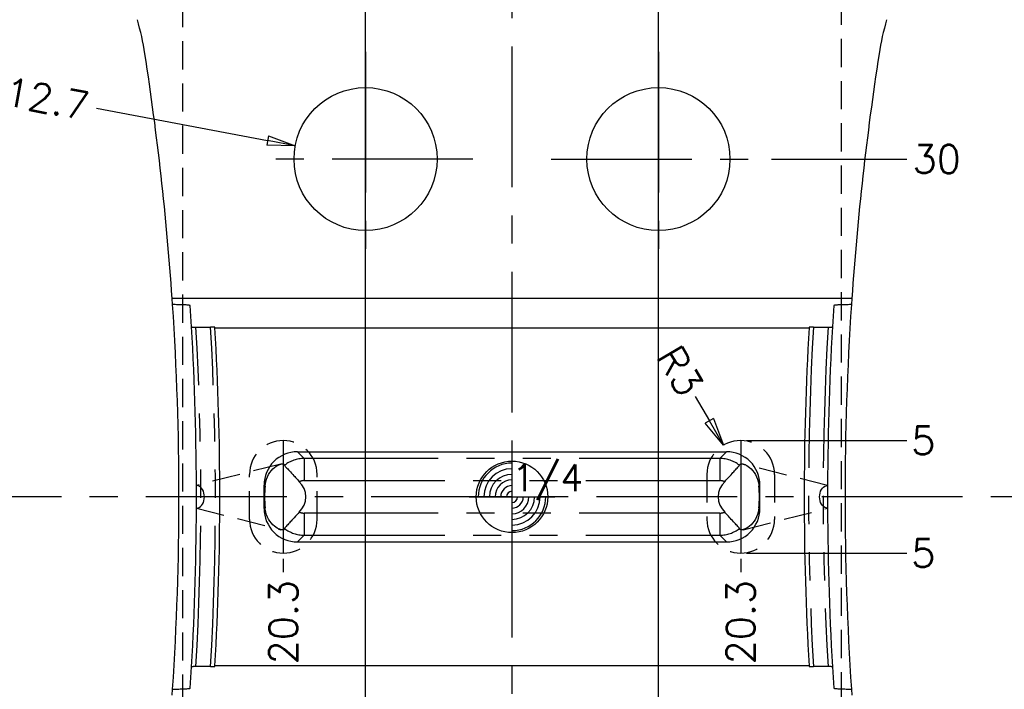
# Model space of a CAD drawing. Extents: x 2651 to 11825, y -3833 to 1075.
# Tile 32 of 256: x 3372 to 3459, y -3190 to -3131. Entities that reach past the tile are written whole.
import ezdxf

# ---------------------------------------------------------------- set-up
doc = ezdxf.new("R2010")
doc.units = 0
doc.header["$LTSCALE"] = 10
for name, pattern in [('CENTER', [2, 1.25, -0.25, 0.25, -0.25]), ('HIDDEN', [0.375, 0.25, -0.125]), ('PHANTOM', [2.5, 1.25, -0.25, 0.25, -0.25, 0.25, -0.25])]:
    doc.linetypes.add(name, pattern=pattern)
doc.layers.get('0').update_dxf_attribs({"linetype": 'CONTINUOUS'})
doc.layers.get('Defpoints').update_dxf_attribs({"linetype": 'CONTINUOUS'})
for name, color, linetype in [('CEN', 1, 'CENTER'), ('COOL', 150, 'HIDDEN'), ('DIM', 3, 'CONTINUOUS'), ('LAYER_101', 7, 'CONTINUOUS'), ('PIN', 3, 'CONTINUOUS')]:
    doc.layers.add(name, color=color, linetype=linetype)
doc.styles.get("Standard").update_dxf_attribs({"font": 'romans.shx'})
doc.dimstyles.new('1-1', dxfattribs={"dimtxt": 2.5, "dimasz": 2.5, "dimexe": 1, "dimexo": 0.5, "dimtad": 0, "dimrnd": 1.38778e-17, "dimzin": 9, "dimdsep": 46, "dimtxsty": 'Standard', "dimblk": 'CLOSED', "dimcen": 0, "dimclrd": 3, "dimclre": 3, "dimclrt": 3, "dimazin": 2, "dimtfac": 0.75, "dimtofl": 0, "dimtmove": 0, "dimatfit": 3, "dimfxl": 0, "dimtolj": 1, "dimarcsym": 0})

# ---------------------------------------------------------------- blocks, each defined once
blk = doc.blocks.new('*U589', base_point=(2602.716, -3670.401))
blk.add_circle((2602.716, -3670.401), 0.5)
for radius, start, end in [(0.472, 90, 180), (0.394, 90, 180), (0.315, 90, 180), (0.236, 90, 180), (0.157, 90, 180), (0.0787, 90, 180), (0.0787, 270, 0), (0.157, 270, 0), (0.236, 270, 0), (0.315, 270, 0), (0.394, 270, 0), (0.472, 270, 0)]:
    blk.add_arc((2602.716, -3670.401), radius, start, end)
at = {"layer": 'PIN'}
for p, q in [((2602.716, -3669.801), (2602.716, -3671.001)), ((2602.116, -3670.401), (2603.316, -3670.401))]:
    blk.add_line(p, q, dxfattribs=at)
blk = doc.blocks.new('*D590')
at = {"layer": 'Defpoints', "color": 0}
for p in [(3415.684, -3067.358), (3415.684, -3073.358), (3415.684, -3173.358)]:
    blk.add_point(p, dxfattribs=at)
at = {"layer": 'DIM', "color": 3, "lineweight": -2}
blk.add_line((3415.684, -3072.858), (3415.684, -3067.358), dxfattribs=at)
at = {"layer": 'DIM', "color": 3, "insert": (3415.684, -3065.9), "char_height": 2.5, "attachment_point": 5, "rotation": 90}
blk.add_mtext('\\A1;0', dxfattribs=at)
blk = doc.blocks.new('_Closed')
at = {"color": 0, "linetype": 'ByBlock', "lineweight": -2}
for p, q in [((-1, 0.167), (0, 0)), ((-1, 0.167), (-1, -0.167)), ((0, 0), (-1, -0.167)), ((0, 0), (-1, 0))]:
    blk.add_line(p, q, dxfattribs=at)
blk = doc.blocks.new('*D591')
at = {"layer": 'Defpoints', "color": 0}
for p in [(3515.684, -3067.358), (3515.684, -3092.358), (3415.684, -3173.358)]:
    blk.add_point(p, dxfattribs=at)
at = {"layer": 'DIM', "color": 3, "lineweight": -2}
blk.add_line((3515.684, -3091.858), (3515.684, -3067.358), dxfattribs=at)
at = {"layer": 'DIM', "color": 3, "insert": (3515.684, -3063.697), "char_height": 2.5, "attachment_point": 5, "rotation": 90}
blk.add_mtext('\\A1;100', dxfattribs=at)
blk = doc.blocks.new('*D592')
at = {"layer": 'Defpoints', "color": 0}
for p in [(3523.684, -3067.358), (3523.684, -3112.64), (3415.684, -3173.358)]:
    blk.add_point(p, dxfattribs=at)
at = {"layer": 'DIM', "color": 3, "lineweight": -2}
blk.add_line((3523.684, -3112.14), (3523.684, -3067.358), dxfattribs=at)
at = {"layer": 'DIM', "color": 3, "insert": (3523.684, -3063.697), "char_height": 2.5, "attachment_point": 5, "rotation": 90}
blk.add_mtext('\\A1;108', dxfattribs=at)
blk = doc.blocks.new('*D593')
at = {"layer": 'Defpoints', "color": 0}
for p in [(3535.684, -3067.358), (3535.684, -3073.358), (3415.684, -3173.358)]:
    blk.add_point(p, dxfattribs=at)
at = {"layer": 'DIM', "color": 3, "lineweight": -2}
blk.add_line((3535.684, -3072.858), (3535.684, -3067.358), dxfattribs=at)
at = {"layer": 'DIM', "color": 3, "insert": (3535.684, -3063.697), "char_height": 2.5, "attachment_point": 5, "rotation": 90}
blk.add_mtext('\\A1;120', dxfattribs=at)
blk = doc.blocks.new('*D594')
at = {"layer": 'Defpoints', "color": 0}
for p in [(3315.684, -3067.358), (3315.684, -3092.358), (3415.684, -3173.358)]:
    blk.add_point(p, dxfattribs=at)
at = {"layer": 'DIM', "color": 3, "lineweight": -2}
blk.add_line((3315.684, -3091.858), (3315.684, -3067.358), dxfattribs=at)
at = {"layer": 'DIM', "color": 3, "insert": (3315.684, -3063.697), "char_height": 2.5, "attachment_point": 5, "rotation": 90}
blk.add_mtext('\\A1;100', dxfattribs=at)
blk = doc.blocks.new('*D595')
at = {"layer": 'Defpoints', "color": 0}
for p in [(3307.684, -3067.358), (3307.684, -3112.64), (3415.684, -3173.358)]:
    blk.add_point(p, dxfattribs=at)
at = {"layer": 'DIM', "color": 3, "lineweight": -2}
blk.add_line((3307.684, -3112.14), (3307.684, -3067.358), dxfattribs=at)
at = {"layer": 'DIM', "color": 3, "insert": (3307.684, -3063.697), "char_height": 2.5, "attachment_point": 5, "rotation": 90}
blk.add_mtext('\\A1;108', dxfattribs=at)
blk = doc.blocks.new('*D596')
at = {"layer": 'Defpoints', "color": 0}
for p in [(3295.684, -3067.358), (3295.684, -3073.358), (3415.684, -3173.358)]:
    blk.add_point(p, dxfattribs=at)
at = {"layer": 'DIM', "color": 3, "lineweight": -2}
blk.add_line((3295.684, -3072.858), (3295.684, -3067.358), dxfattribs=at)
at = {"layer": 'DIM', "color": 3, "insert": (3295.684, -3063.697), "char_height": 2.5, "attachment_point": 5, "rotation": 90}
blk.add_mtext('\\A1;120', dxfattribs=at)
blk = doc.blocks.new('*D597')
at = {"layer": 'Defpoints', "color": 0}
for p in [(3289.684, -3073.358), (3295.684, -3073.358), (3415.684, -3173.358)]:
    blk.add_point(p, dxfattribs=at)
at = {"layer": 'DIM', "color": 3, "lineweight": -2}
blk.add_line((3295.184, -3073.358), (3289.684, -3073.358), dxfattribs=at)
at = {"layer": 'DIM', "color": 3, "insert": (3286.023, -3073.358), "char_height": 2.5, "attachment_point": 5}
blk.add_mtext('\\A1;100', dxfattribs=at)
blk = doc.blocks.new('*D598')
at = {"layer": 'Defpoints', "color": 0}
for p in [(3289.684, -3098.358), (3295.684, -3098.358), (3415.684, -3173.358)]:
    blk.add_point(p, dxfattribs=at)
at = {"layer": 'DIM', "color": 3, "lineweight": -2}
blk.add_line((3295.184, -3098.358), (3289.684, -3098.358), dxfattribs=at)
at = {"layer": 'DIM', "color": 3, "insert": (3287.035, -3098.358), "char_height": 2.5, "attachment_point": 5}
blk.add_mtext('\\A1;75', dxfattribs=at)
blk = doc.blocks.new('*D599')
at = {"layer": 'Defpoints', "color": 0}
for p in [(3289.684, -3118.358), (3301.966, -3118.358), (3415.684, -3173.358)]:
    blk.add_point(p, dxfattribs=at)
at = {"layer": 'DIM', "color": 3, "lineweight": -2}
blk.add_line((3301.466, -3118.358), (3289.684, -3118.358), dxfattribs=at)
at = {"layer": 'DIM', "color": 3, "insert": (3287.035, -3118.358), "char_height": 2.5, "attachment_point": 5}
blk.add_mtext('\\A1;55', dxfattribs=at)
blk = doc.blocks.new('*D600')
at = {"layer": 'Defpoints', "color": 0}
for p in [(3289.684, -3173.358), (3295.684, -3173.358), (3415.684, -3173.358)]:
    blk.add_point(p, dxfattribs=at)
at = {"layer": 'DIM', "color": 3, "lineweight": -2}
blk.add_line((3295.184, -3173.358), (3289.684, -3173.358), dxfattribs=at)
at = {"layer": 'DIM', "color": 3, "insert": (3288.226, -3173.358), "char_height": 2.5, "attachment_point": 5}
blk.add_mtext('\\A1;0', dxfattribs=at)
blk = doc.blocks.new('*D601')
at = {"layer": 'Defpoints', "color": 0}
for p in [(3415.684, -3173.358), (3289.684, -3228.358), (3301.966, -3228.358)]:
    blk.add_point(p, dxfattribs=at)
at = {"layer": 'DIM', "color": 3, "lineweight": -2}
blk.add_line((3301.466, -3228.358), (3289.684, -3228.358), dxfattribs=at)
at = {"layer": 'DIM', "color": 3, "insert": (3287.035, -3228.358), "char_height": 2.5, "attachment_point": 5}
blk.add_mtext('\\A1;55', dxfattribs=at)
blk = doc.blocks.new('*D602')
at = {"layer": 'Defpoints', "color": 0}
for p in [(3415.684, -3173.358), (3289.684, -3248.358), (3295.684, -3248.358)]:
    blk.add_point(p, dxfattribs=at)
at = {"layer": 'DIM', "color": 3, "lineweight": -2}
blk.add_line((3295.184, -3248.358), (3289.684, -3248.358), dxfattribs=at)
at = {"layer": 'DIM', "color": 3, "insert": (3287.035, -3248.358), "char_height": 2.5, "attachment_point": 5}
blk.add_mtext('\\A1;75', dxfattribs=at)
blk = doc.blocks.new('*D603')
at = {"layer": 'Defpoints', "color": 0}
for p in [(3415.684, -3173.358), (3289.684, -3273.358), (3295.684, -3273.358)]:
    blk.add_point(p, dxfattribs=at)
at = {"layer": 'DIM', "color": 3, "lineweight": -2}
blk.add_line((3295.184, -3273.358), (3289.684, -3273.358), dxfattribs=at)
at = {"layer": 'DIM', "color": 3, "insert": (3286.023, -3273.358), "char_height": 2.5, "attachment_point": 5}
blk.add_mtext('\\A1;100', dxfattribs=at)
blk = doc.blocks.new('*D604')
at = {"layer": 'Defpoints', "color": 0}
for p in [(3415.684, -3173.358), (3315.684, -3254.358), (3315.684, -3277.559)]:
    blk.add_point(p, dxfattribs=at)
at = {"layer": 'DIM', "color": 3, "lineweight": -2}
blk.add_line((3315.684, -3254.858), (3315.684, -3277.559), dxfattribs=at)
at = {"layer": 'DIM', "color": 3, "insert": (3315.684, -3281.219), "char_height": 2.5, "attachment_point": 5, "rotation": 90}
blk.add_mtext('\\A1;100', dxfattribs=at)
blk = doc.blocks.new('*D605')
at = {"layer": 'Defpoints', "color": 0}
for p in [(3415.684, -3173.358), (3307.684, -3234.076), (3307.684, -3277.559)]:
    blk.add_point(p, dxfattribs=at)
at = {"layer": 'DIM', "color": 3, "lineweight": -2}
blk.add_line((3307.684, -3234.576), (3307.684, -3277.559), dxfattribs=at)
at = {"layer": 'DIM', "color": 3, "insert": (3307.684, -3281.219), "char_height": 2.5, "attachment_point": 5, "rotation": 90}
blk.add_mtext('\\A1;108', dxfattribs=at)
blk = doc.blocks.new('*D606')
at = {"layer": 'Defpoints', "color": 0}
for p in [(3415.684, -3173.358), (3515.684, -3254.358), (3515.684, -3277.559)]:
    blk.add_point(p, dxfattribs=at)
at = {"layer": 'DIM', "color": 3, "lineweight": -2}
blk.add_line((3515.684, -3254.858), (3515.684, -3277.559), dxfattribs=at)
at = {"layer": 'DIM', "color": 3, "insert": (3515.684, -3281.219), "char_height": 2.5, "attachment_point": 5, "rotation": 90}
blk.add_mtext('\\A1;100', dxfattribs=at)
blk = doc.blocks.new('*D607')
at = {"layer": 'Defpoints', "color": 0}
for p in [(3415.684, -3173.358), (3523.684, -3234.076), (3523.684, -3277.559)]:
    blk.add_point(p, dxfattribs=at)
at = {"layer": 'DIM', "color": 3, "lineweight": -2}
blk.add_line((3523.684, -3234.576), (3523.684, -3277.559), dxfattribs=at)
at = {"layer": 'DIM', "color": 3, "insert": (3523.684, -3281.219), "char_height": 2.5, "attachment_point": 5, "rotation": 90}
blk.add_mtext('\\A1;108', dxfattribs=at)
blk = doc.blocks.new('*D608')
at = {"layer": 'Defpoints', "color": 0}
for p in [(3529.402, -3118.358), (3541.684, -3118.358), (3415.684, -3173.358)]:
    blk.add_point(p, dxfattribs=at)
at = {"layer": 'DIM', "color": 3, "lineweight": -2}
blk.add_line((3529.902, -3118.358), (3541.684, -3118.358), dxfattribs=at)
at = {"layer": 'DIM', "color": 3, "insert": (3544.333, -3118.358), "char_height": 2.5, "attachment_point": 5}
blk.add_mtext('\\A1;55', dxfattribs=at)
blk = doc.blocks.new('*D609')
at = {"layer": 'Defpoints', "color": 0}
for p in [(3415.684, -3173.358), (3529.402, -3228.358), (3541.684, -3228.358)]:
    blk.add_point(p, dxfattribs=at)
at = {"layer": 'DIM', "color": 3, "lineweight": -2}
blk.add_line((3529.902, -3228.358), (3541.684, -3228.358), dxfattribs=at)
at = {"layer": 'DIM', "color": 3, "insert": (3544.333, -3228.358), "char_height": 2.5, "attachment_point": 5}
blk.add_mtext('\\A1;55', dxfattribs=at)
blk = doc.blocks.new('*D610')
at = {"layer": 'Defpoints', "color": 0}
for p in [(3438.224, -3143.358), (3450.737, -3143.358), (3415.684, -3173.358)]:
    blk.add_point(p, dxfattribs=at)
at = {"layer": 'DIM', "color": 3, "lineweight": -2}
blk.add_line((3438.724, -3143.358), (3450.737, -3143.358), dxfattribs=at)
at = {"layer": 'DIM', "color": 3, "insert": (3453.385, -3143.358), "char_height": 2.5, "attachment_point": 5}
blk.add_mtext('\\A1;30', dxfattribs=at)
blk = doc.blocks.new('*D611')
at = {"layer": 'Defpoints', "color": 0}
for p in [(3415.684, -3173.358), (3438.212, -3203.358), (3451.182, -3203.358)]:
    blk.add_point(p, dxfattribs=at)
at = {"layer": 'DIM', "color": 3, "lineweight": -2}
blk.add_line((3438.712, -3203.358), (3451.182, -3203.358), dxfattribs=at)
at = {"layer": 'DIM', "color": 3, "insert": (3453.831, -3203.358), "char_height": 2.5, "attachment_point": 5}
blk.add_mtext('\\A1;30', dxfattribs=at)
blk = doc.blocks.new('*D786')
at = {"layer": 'Defpoints', "color": 0}
for p in [(3402.684, -3067.358), (3415.684, -3173.358), (3402.684, -3193.83)]:
    blk.add_point(p, dxfattribs=at)
at = {"layer": 'DIM', "color": 3, "lineweight": -2}
blk.add_line((3402.684, -3193.33), (3402.684, -3067.358), dxfattribs=at)
at = {"layer": 'DIM', "color": 3, "insert": (3402.684, -3064.888), "char_height": 2.5, "attachment_point": 5, "rotation": 90}
blk.add_mtext('\\A1;13', dxfattribs=at)
blk = doc.blocks.new('*D787')
at = {"layer": 'Defpoints', "color": 0}
for p in [(3428.684, -3067.358), (3415.684, -3173.358), (3428.684, -3193.83)]:
    blk.add_point(p, dxfattribs=at)
at = {"layer": 'DIM', "color": 3, "lineweight": -2}
blk.add_line((3428.684, -3193.33), (3428.684, -3067.358), dxfattribs=at)
at = {"layer": 'DIM', "color": 3, "insert": (3428.684, -3064.888), "char_height": 2.5, "attachment_point": 5, "rotation": 90}
blk.add_mtext('\\A1;13', dxfattribs=at)
blk = doc.blocks.new('*D788')
at = {"layer": 'Defpoints', "color": 0}
for p in [(3396.445, -3142.178), (3408.923, -3144.538)]:
    blk.add_point(p, dxfattribs=at)
at = {"layer": 'DIM', "color": 3, "lineweight": -2}
blk.add_line((3378.805, -3138.841), (3393.988, -3141.713), dxfattribs=at)
at = {"layer": 'DIM', "color": 3, "lineweight": -2, "xscale": 2.5, "yscale": 2.5, "zscale": 2.5, "rotation": 349.28792668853}
blk.add_blockref('_Closed', (3396.445, -3142.178), dxfattribs=at)
at = {"layer": 'DIM', "color": 3, "insert": (3373.337, -3137.806), "char_height": 2.5, "attachment_point": 5, "rotation": 349.28793}
blk.add_mtext('\\A1;∅12.7', dxfattribs=at)
blk = doc.blocks.new('*D3403')
at = {"layer": 'Defpoints', "color": 0}
for p in [(3329.934, -3067.358), (3329.934, -3117.358), (3415.684, -3173.358)]:
    blk.add_point(p, dxfattribs=at)
at = {"layer": 'DIM', "color": 3, "lineweight": -2}
blk.add_line((3329.934, -3116.858), (3329.934, -3067.358), dxfattribs=at)
at = {"layer": 'DIM', "color": 3, "insert": (3329.934, -3061.733), "char_height": 2.5, "attachment_point": 5, "rotation": 90}
blk.add_mtext('\\A1;85.75', dxfattribs=at)
blk = doc.blocks.new('*D3404')
at = {"layer": 'Defpoints', "color": 0}
for p in [(3386.434, -3067.358), (3386.434, -3117.89), (3415.684, -3173.358)]:
    blk.add_point(p, dxfattribs=at)
at = {"layer": 'DIM', "color": 3, "lineweight": -2}
blk.add_line((3386.434, -3117.39), (3386.434, -3067.358), dxfattribs=at)
at = {"layer": 'DIM', "color": 3, "insert": (3386.434, -3061.733), "char_height": 2.5, "attachment_point": 5, "rotation": 90}
blk.add_mtext('\\A1;29.25', dxfattribs=at)
blk = doc.blocks.new('*D3405')
at = {"layer": 'Defpoints', "color": 0}
for p in [(3444.934, -3067.358), (3444.934, -3117.89), (3415.684, -3173.358)]:
    blk.add_point(p, dxfattribs=at)
at = {"layer": 'DIM', "color": 3, "lineweight": -2}
blk.add_line((3444.934, -3117.39), (3444.934, -3067.358), dxfattribs=at)
at = {"layer": 'DIM', "color": 3, "insert": (3444.934, -3061.733), "char_height": 2.5, "attachment_point": 5, "rotation": 90}
blk.add_mtext('\\A1;29.25', dxfattribs=at)
blk = doc.blocks.new('*D3406')
at = {"layer": 'Defpoints', "color": 0}
for p in [(3501.434, -3067.358), (3501.434, -3117.358), (3415.684, -3173.358)]:
    blk.add_point(p, dxfattribs=at)
at = {"layer": 'DIM', "color": 3, "lineweight": -2}
blk.add_line((3501.434, -3116.858), (3501.434, -3067.358), dxfattribs=at)
at = {"layer": 'DIM', "color": 3, "insert": (3501.434, -3061.733), "char_height": 2.5, "attachment_point": 5, "rotation": 90}
blk.add_mtext('\\A1;85.75', dxfattribs=at)
blk = doc.blocks.new('*D3407')
at = {"layer": 'Defpoints', "color": 0}
for p in [(3496.434, -3112.358), (3541.684, -3112.358), (3415.684, -3173.358)]:
    blk.add_point(p, dxfattribs=at)
at = {"layer": 'DIM', "color": 3, "lineweight": -2}
blk.add_line((3496.934, -3112.358), (3541.684, -3112.358), dxfattribs=at)
at = {"layer": 'DIM', "color": 3, "insert": (3543.916, -3112.358), "char_height": 2.5, "attachment_point": 5}
blk.add_mtext('\\A1;61', dxfattribs=at)
blk = doc.blocks.new('*D3408')
at = {"layer": 'Defpoints', "color": 0}
for p in [(3415.684, -3173.358), (3496.434, -3234.358), (3541.684, -3234.358)]:
    blk.add_point(p, dxfattribs=at)
at = {"layer": 'DIM', "color": 3, "lineweight": -2}
blk.add_line((3496.934, -3234.358), (3541.684, -3234.358), dxfattribs=at)
at = {"layer": 'DIM', "color": 3, "insert": (3543.916, -3234.358), "char_height": 2.5, "attachment_point": 5}
blk.add_mtext('\\A1;61', dxfattribs=at)
blk = doc.blocks.new('*D3409')
at = {"layer": 'Defpoints', "color": 0}
for p in [(3415.684, -3173.358), (3289.684, -3234.358), (3334.934, -3234.358)]:
    blk.add_point(p, dxfattribs=at)
at = {"layer": 'DIM', "color": 3, "lineweight": -2}
blk.add_line((3334.434, -3234.358), (3289.684, -3234.358), dxfattribs=at)
at = {"layer": 'DIM', "color": 3, "insert": (3287.452, -3234.358), "char_height": 2.5, "attachment_point": 5}
blk.add_mtext('\\A1;61', dxfattribs=at)
blk = doc.blocks.new('*D3410')
at = {"layer": 'Defpoints', "color": 0}
for p in [(3289.684, -3112.358), (3334.934, -3112.358), (3415.684, -3173.358)]:
    blk.add_point(p, dxfattribs=at)
at = {"layer": 'DIM', "color": 3, "lineweight": -2}
blk.add_line((3334.434, -3112.358), (3289.684, -3112.358), dxfattribs=at)
at = {"layer": 'DIM', "color": 3, "insert": (3287.452, -3112.358), "char_height": 2.5, "attachment_point": 5}
blk.add_mtext('\\A1;61', dxfattribs=at)
blk = doc.blocks.new('*D3534')
at = {"layer": 'Defpoints', "color": 0}
for p in [(3415.684, -3173.358), (3435.985, -3178.358), (3435.985, -3180.053)]:
    blk.add_point(p, dxfattribs=at)
at = {"layer": 'DIM', "color": 3, "lineweight": -2}
blk.add_line((3435.985, -3178.858), (3435.985, -3180.053), dxfattribs=at)
at = {"layer": 'DIM', "color": 3, "insert": (3435.985, -3184.487), "char_height": 2.5, "attachment_point": 5, "rotation": 90}
blk.add_mtext('\\A1;20.3', dxfattribs=at)
blk = doc.blocks.new('*D3535')
at = {"layer": 'Defpoints', "color": 0}
for p in [(3415.684, -3173.358), (3395.384, -3178.358), (3395.384, -3180.053)]:
    blk.add_point(p, dxfattribs=at)
at = {"layer": 'DIM', "color": 3, "lineweight": -2}
blk.add_line((3395.384, -3178.858), (3395.384, -3180.053), dxfattribs=at)
at = {"layer": 'DIM', "color": 3, "insert": (3395.384, -3184.487), "char_height": 2.5, "attachment_point": 5, "rotation": 90}
blk.add_mtext('\\A1;20.3', dxfattribs=at)
blk = doc.blocks.new('*D3536')
at = {"layer": 'Defpoints', "color": 0}
for p in [(3435.985, -3168.358), (3450.737, -3168.358), (3415.684, -3173.358)]:
    blk.add_point(p, dxfattribs=at)
at = {"layer": 'DIM', "color": 3, "lineweight": -2}
blk.add_line((3436.485, -3168.358), (3450.737, -3168.358), dxfattribs=at)
at = {"layer": 'DIM', "color": 3, "insert": (3452.195, -3168.358), "char_height": 2.5, "attachment_point": 5}
blk.add_mtext('\\A1;5', dxfattribs=at)
blk = doc.blocks.new('*D3537')
at = {"layer": 'Defpoints', "color": 0}
for p in [(3415.684, -3173.358), (3435.985, -3178.358), (3450.737, -3178.358)]:
    blk.add_point(p, dxfattribs=at)
at = {"layer": 'DIM', "color": 3, "lineweight": -2}
blk.add_line((3436.485, -3178.358), (3450.737, -3178.358), dxfattribs=at)
at = {"layer": 'DIM', "color": 3, "insert": (3452.195, -3178.358), "char_height": 2.5, "attachment_point": 5}
blk.add_mtext('\\A1;5', dxfattribs=at)
blk = doc.blocks.new('*D3538')
at = {"layer": 'Defpoints', "color": 0}
for p in [(3434.468, -3168.769), (3435.985, -3171.358)]:
    blk.add_point(p, dxfattribs=at)
at = {"layer": 'DIM', "color": 3, "lineweight": -2}
blk.add_line((3431.941, -3164.455), (3433.205, -3166.612), dxfattribs=at)
at = {"layer": 'DIM', "color": 3, "lineweight": -2, "xscale": 2.5, "yscale": 2.5, "zscale": 2.5, "rotation": 300.3613501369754}
blk.add_blockref('_Closed', (3434.468, -3168.769), dxfattribs=at)
at = {"layer": 'DIM', "color": 3, "insert": (3430.602, -3162.17), "char_height": 2.5, "attachment_point": 5, "rotation": 300.36135}
blk.add_mtext('\\A1;R3', dxfattribs=at)

msp = doc.modelspace()

# ---------------------------------------------------------------- linework, layer by layer
at = {"layer": 'CEN'}
for p, q in [((3415.684, -3073.358), (3415.684, -3273.358)), ((3402.684, -3133.83), (3402.684, -3152.886)), ((3428.684, -3133.83), (3428.684, -3152.886)), ((3412.212, -3143.358), (3393.156, -3143.358)), ((3419.156, -3143.358), (3438.212, -3143.358)), ((3395.384, -3168.358), (3395.384, -3178.358)), ((3435.985, -3168.358), (3435.985, -3178.358)), ((3535.684, -3173.358), (3295.684, -3173.358))]:
    msp.add_line(p, q, dxfattribs=at)
at = {"layer": 'COOL'}
for p, q in [((3392.384, -3175.358), (3392.384, -3171.358)), ((3398.384, -3175.358), (3398.384, -3171.358)), ((3432.985, -3171.358), (3432.985, -3175.358)), ((3438.985, -3171.358), (3438.985, -3175.358))]:
    msp.add_line(p, q, dxfattribs=at)
for centre, start, end in [((3395.384, -3171.358), 0, 180), ((3435.985, -3171.358), 0, 180), ((3395.384, -3175.358), 180, 0), ((3435.985, -3175.358), 180, 0)]:
    msp.add_arc(centre, 3, start, end, dxfattribs=at)
at = {"layer": 'LAYER_101', "color": 6, "linetype": 'HIDDEN'}
for p, q in [((3386.434, -3117.89), (3386.434, -3228.931)), ((3444.934, -3228.931), (3444.934, -3117.89)), ((3395.172, -3170.443), (3387.675, -3172.343)), ((3443.693, -3172.343), (3436.196, -3170.443)), ((3387.675, -3174.373), (3395.172, -3176.273)), ((3436.196, -3176.273), (3443.693, -3174.373))]:
    msp.add_line(p, q, dxfattribs=at)
at = {"layer": 'LAYER_101', "color": 0, "linetype": 'Continuous'}
for p, q in [((3385.556, -3156.287), (3385.519, -3155.738)), ((3445.849, -3155.738), (3385.519, -3155.738)), ((3445.849, -3155.738), (3445.812, -3156.287)), ((3387.237, -3158.263), (3387.12, -3156.369)), ((3444.249, -3156.369), (3444.131, -3158.263)), ((3387.628, -3158.283), (3388.925, -3158.283)), ((3389.319, -3158.358), (3389.316, -3158.304)), ((3389.319, -3158.358), (3442.049, -3158.358)), ((3442.053, -3158.304), (3442.049, -3158.358)), ((3442.443, -3158.283), (3443.741, -3158.283)), ((3396.639, -3169.358), (3434.73, -3169.358)), ((3393.684, -3174.404), (3393.684, -3172.312)), ((3437.684, -3174.404), (3437.684, -3172.312)), ((3396.639, -3177.358), (3434.73, -3177.358)), ((3387.12, -3190.347), (3387.237, -3188.453)), ((3388.925, -3188.433), (3387.628, -3188.433)), ((3389.316, -3188.412), (3389.319, -3188.358)), ((3442.049, -3188.358), (3389.319, -3188.358)), ((3442.049, -3188.358), (3442.053, -3188.412)), ((3443.741, -3188.433), (3442.443, -3188.433)), ((3444.131, -3188.453), (3444.249, -3190.347)), ((3385.519, -3190.978), (3385.556, -3190.429)), ((3445.812, -3190.429), (3445.849, -3190.978))]:
    msp.add_line(p, q, dxfattribs=at)
at = {"layer": 'LAYER_101', "color": 253, "linetype": 'PHANTOM'}
for p, q in [((3397.229, -3169.948), (3396.639, -3169.358)), ((3434.73, -3169.358), (3434.139, -3169.948)), ((3434.139, -3169.948), (3397.229, -3169.948)), ((3397.229, -3169.948), (3397.229, -3171.918)), ((3434.139, -3169.948), (3434.139, -3171.918)), ((3393.684, -3172.312), (3393.765, -3172.393)), ((3397.229, -3171.918), (3434.139, -3171.918)), ((3437.603, -3172.393), (3437.684, -3172.312)), ((3393.765, -3174.322), (3393.684, -3174.404)), ((3397.229, -3174.798), (3397.229, -3176.768)), ((3434.139, -3174.798), (3397.229, -3174.798)), ((3434.139, -3174.798), (3434.139, -3176.768)), ((3437.684, -3174.404), (3437.603, -3174.322)), ((3396.639, -3177.358), (3397.229, -3176.768)), ((3397.229, -3176.768), (3434.139, -3176.768)), ((3434.139, -3176.768), (3434.73, -3177.358))]:
    msp.add_line(p, q, dxfattribs=at)
at = {"layer": 'LAYER_101', "color": 0, "linetype": 'Continuous'}
for points in [[(3387.12, -3156.369, 0), (3387.113, -3156.362, 0), (3387.096, -3156.355, 0), (3387.068, -3156.348, 0), (3387.03, -3156.342, 0), (3386.981, -3156.335, 0), (3386.921, -3156.329, 0), (3386.852, -3156.323, 0), (3386.775, -3156.318, 0), (3386.688, -3156.313, 0), (3386.593, -3156.308, 0), (3386.49, -3156.304, 0), (3386.382, -3156.3, 0), (3386.267, -3156.296, 0), (3386.147, -3156.293, 0), (3386.022, -3156.291, 0), (3385.895, -3156.289, 0), (3385.783, -3156.288, 0), (3385.67, -3156.288, 0), (3385.556, -3156.287, 0)], [(3445.812, -3156.287, 0), (3445.726, -3156.287, 0), (3445.639, -3156.288, 0), (3445.51, -3156.289, 0), (3445.382, -3156.291, 0), (3445.257, -3156.293, 0), (3445.136, -3156.295, 0), (3445.02, -3156.299, 0), (3444.91, -3156.302, 0), (3444.805, -3156.307, 0), (3444.708, -3156.311, 0), (3444.619, -3156.316, 0), (3444.538, -3156.322, 0), (3444.466, -3156.328, 0), (3444.403, -3156.334, 0), (3444.351, -3156.34, 0), (3444.31, -3156.347, 0), (3444.278, -3156.353, 0), (3444.258, -3156.36, 0), (3444.251, -3156.364, 0), (3444.249, -3156.369, 0)], [(3387.237, -3158.263, 0), (3387.239, -3158.265, 0), (3387.243, -3158.266, 0), (3387.25, -3158.268, 0), (3387.259, -3158.27, 0), (3387.272, -3158.271, 0), (3387.286, -3158.273, 0), (3387.304, -3158.274, 0), (3387.323, -3158.276, 0), (3387.345, -3158.277, 0), (3387.369, -3158.278, 0), (3387.394, -3158.279, 0), (3387.421, -3158.28, 0), (3387.45, -3158.281, 0), (3387.48, -3158.282, 0), (3387.511, -3158.282, 0), (3387.543, -3158.283, 0), (3387.571, -3158.283, 0), (3387.599, -3158.283, 0), (3387.628, -3158.283, 0)], [(3389.316, -3158.304, 0), (3389.315, -3158.302, 0), (3389.312, -3158.301, 0), (3389.307, -3158.299, 0), (3389.3, -3158.298, 0), (3389.289, -3158.296, 0), (3389.276, -3158.295, 0), (3389.261, -3158.293, 0), (3389.243, -3158.292, 0), (3389.223, -3158.29, 0), (3389.2, -3158.289, 0), (3389.176, -3158.288, 0), (3389.15, -3158.287, 0), (3389.122, -3158.286, 0), (3389.093, -3158.285, 0), (3389.063, -3158.285, 0), (3389.031, -3158.284, 0), (3389.005, -3158.284, 0), (3388.979, -3158.283, 0), (3388.952, -3158.283, 0), (3388.925, -3158.283, 0)], [(3442.443, -3158.283, 0), (3442.422, -3158.283, 0), (3442.389, -3158.283, 0), (3442.357, -3158.284, 0), (3442.325, -3158.284, 0), (3442.294, -3158.285, 0), (3442.264, -3158.286, 0), (3442.236, -3158.286, 0), (3442.209, -3158.287, 0), (3442.183, -3158.288, 0), (3442.16, -3158.29, 0), (3442.138, -3158.291, 0), (3442.118, -3158.292, 0), (3442.101, -3158.294, 0), (3442.087, -3158.295, 0), (3442.074, -3158.297, 0), (3442.065, -3158.299, 0), (3442.058, -3158.3, 0), (3442.054, -3158.302, 0), (3442.053, -3158.304, 0)], [(3443.741, -3158.283, 0), (3443.762, -3158.283, 0), (3443.784, -3158.283, 0), (3443.816, -3158.283, 0), (3443.848, -3158.282, 0), (3443.879, -3158.282, 0), (3443.91, -3158.281, 0), (3443.939, -3158.28, 0), (3443.966, -3158.28, 0), (3443.992, -3158.278, 0), (3444.016, -3158.277, 0), (3444.039, -3158.276, 0), (3444.059, -3158.275, 0), (3444.077, -3158.273, 0), (3444.092, -3158.272, 0), (3444.105, -3158.27, 0), (3444.116, -3158.268, 0), (3444.124, -3158.267, 0), (3444.129, -3158.265, 0), (3444.13, -3158.264, 0), (3444.131, -3158.263, 0)], [(3396.639, -3169.358, 0), (3396.351, -3169.372, 0), (3396.065, -3169.413, 0), (3395.783, -3169.482, 0), (3395.509, -3169.578, 0), (3395.246, -3169.701, 0), (3394.995, -3169.849, 0), (3394.76, -3170.022, 0), (3394.544, -3170.218, 0), (3394.348, -3170.434, 0), (3394.175, -3170.669, 0), (3394.027, -3170.92, 0), (3393.904, -3171.183, 0), (3393.808, -3171.457, 0), (3393.739, -3171.739, 0), (3393.698, -3172.025, 0), (3393.684, -3172.312, 0)], [(3437.684, -3172.312, 0), (3437.67, -3172.025, 0), (3437.629, -3171.739, 0), (3437.56, -3171.457, 0), (3437.464, -3171.183, 0), (3437.341, -3170.92, 0), (3437.193, -3170.669, 0), (3437.02, -3170.434, 0), (3436.824, -3170.218, 0), (3436.608, -3170.022, 0), (3436.373, -3169.849, 0), (3436.122, -3169.701, 0), (3435.859, -3169.578, 0), (3435.585, -3169.482, 0), (3435.303, -3169.413, 0), (3435.017, -3169.372, 0), (3434.73, -3169.358, 0)], [(3393.765, -3172.393, 0), (3393.79, -3172.19, 0), (3393.832, -3171.991, 0), (3393.896, -3171.777, 0), (3393.98, -3171.572, 0), (3394.08, -3171.378, 0), (3394.194, -3171.198, 0), (3394.323, -3171.031, 0), (3394.463, -3170.881, 0), (3394.61, -3170.75, 0), (3394.76, -3170.638, 0), (3394.864, -3170.574, 0), (3394.967, -3170.52, 0), (3395.065, -3170.478, 0), (3395.156, -3170.447, 0), (3395.173, -3170.443, 0)], [(3395.173, -3170.443, 0), (3395.224, -3170.432, 0), (3395.285, -3170.425, 0), (3395.339, -3170.424, 0), (3395.386, -3170.431, 0), (3395.424, -3170.445, 0), (3395.459, -3170.469, 0), (3395.484, -3170.5, 0), (3395.5, -3170.538, 0)], [(3395.5, -3170.538, 0), (3395.511, -3170.564, 0), (3395.527, -3170.593, 0), (3395.549, -3170.624, 0), (3395.593, -3170.678, 0), (3395.647, -3170.739, 0), (3395.707, -3170.804, 0), (3395.775, -3170.876, 0), (3395.851, -3170.958, 0), (3395.933, -3171.046, 0), (3396.023, -3171.143, 0), (3396.117, -3171.247, 0), (3396.218, -3171.359, 0), (3396.322, -3171.476, 0), (3396.398, -3171.562, 0), (3396.476, -3171.649, 0), (3396.555, -3171.737, 0), (3396.637, -3171.829, 0), (3396.722, -3171.92, 0), (3396.807, -3172.011, 0)], [(3434.561, -3172.011, 0), (3434.678, -3171.886, 0), (3434.792, -3171.761, 0), (3434.907, -3171.633, 0), (3435.019, -3171.507, 0), (3435.124, -3171.389, 0), (3435.226, -3171.274, 0), (3435.294, -3171.199, 0), (3435.36, -3171.127, 0), (3435.423, -3171.058, 0), (3435.509, -3170.966, 0), (3435.589, -3170.881, 0), (3435.663, -3170.801, 0), (3435.729, -3170.73, 0), (3435.779, -3170.674, 0), (3435.819, -3170.624, 0), (3435.841, -3170.593, 0), (3435.857, -3170.564, 0), (3435.868, -3170.538, 0)], [(3435.868, -3170.538, 0), (3435.885, -3170.499, 0), (3435.911, -3170.468, 0), (3435.947, -3170.444, 0), (3435.995, -3170.428, 0), (3436.043, -3170.424, 0), (3436.098, -3170.426, 0), (3436.16, -3170.435, 0), (3436.195, -3170.443, 0)], [(3436.195, -3170.443, 0), (3436.228, -3170.452, 0), (3436.301, -3170.477, 0), (3436.411, -3170.524, 0), (3436.526, -3170.587, 0), (3436.643, -3170.662, 0), (3436.76, -3170.75, 0), (3436.905, -3170.88, 0), (3437.043, -3171.029, 0), (3437.171, -3171.193, 0), (3437.286, -3171.372, 0), (3437.386, -3171.566, 0), (3437.47, -3171.772, 0), (3437.535, -3171.987, 0), (3437.581, -3172.21, 0), (3437.603, -3172.393, 0)], [(3396.807, -3174.705, 0), (3397.043, -3174.418, 0), (3397.229, -3174.092, 0), (3397.35, -3173.734, 0), (3397.392, -3173.358, 0), (3397.35, -3172.982, 0), (3397.229, -3172.624, 0), (3397.043, -3172.298, 0), (3396.807, -3172.011, 0)], [(3434.561, -3172.011, 0), (3434.326, -3172.298, 0), (3434.139, -3172.624, 0), (3434.018, -3172.982, 0), (3433.976, -3173.358, 0), (3434.018, -3173.734, 0), (3434.139, -3174.092, 0), (3434.326, -3174.418, 0), (3434.561, -3174.705, 0)], [(3393.684, -3174.404, 0), (3393.698, -3174.691, 0), (3393.739, -3174.977, 0), (3393.808, -3175.259, 0), (3393.904, -3175.533, 0), (3394.027, -3175.796, 0), (3394.175, -3176.047, 0), (3394.348, -3176.282, 0), (3394.544, -3176.498, 0), (3394.76, -3176.694, 0), (3394.995, -3176.867, 0), (3395.246, -3177.015, 0), (3395.509, -3177.138, 0), (3395.783, -3177.234, 0), (3396.065, -3177.303, 0), (3396.351, -3177.344, 0), (3396.639, -3177.358, 0)], [(3395.173, -3176.273, 0), (3395.14, -3176.264, 0), (3395.067, -3176.239, 0), (3394.957, -3176.191, 0), (3394.842, -3176.129, 0), (3394.725, -3176.054, 0), (3394.609, -3175.966, 0), (3394.464, -3175.836, 0), (3394.325, -3175.687, 0), (3394.197, -3175.522, 0), (3394.082, -3175.343, 0), (3393.982, -3175.15, 0), (3393.898, -3174.944, 0), (3393.833, -3174.728, 0), (3393.787, -3174.506, 0), (3393.765, -3174.322, 0)], [(3396.807, -3174.705, 0), (3396.691, -3174.83, 0), (3396.576, -3174.955, 0), (3396.461, -3175.083, 0), (3396.349, -3175.209, 0), (3396.244, -3175.327, 0), (3396.142, -3175.441, 0), (3396.074, -3175.517, 0), (3396.008, -3175.589, 0), (3395.945, -3175.658, 0), (3395.859, -3175.75, 0), (3395.779, -3175.835, 0), (3395.705, -3175.914, 0), (3395.639, -3175.986, 0), (3395.589, -3176.042, 0), (3395.549, -3176.092, 0), (3395.527, -3176.123, 0), (3395.511, -3176.152, 0), (3395.5, -3176.178, 0)], [(3435.868, -3176.178, 0), (3435.857, -3176.151, 0), (3435.841, -3176.123, 0), (3435.819, -3176.091, 0), (3435.775, -3176.038, 0), (3435.721, -3175.977, 0), (3435.661, -3175.912, 0), (3435.593, -3175.84, 0), (3435.517, -3175.758, 0), (3435.435, -3175.67, 0), (3435.345, -3175.573, 0), (3435.251, -3175.469, 0), (3435.151, -3175.357, 0), (3435.046, -3175.239, 0), (3434.97, -3175.154, 0), (3434.893, -3175.067, 0), (3434.814, -3174.979, 0), (3434.731, -3174.887, 0), (3434.646, -3174.796, 0), (3434.561, -3174.705, 0)], [(3434.73, -3177.358, 0), (3435.017, -3177.344, 0), (3435.303, -3177.303, 0), (3435.585, -3177.234, 0), (3435.859, -3177.138, 0), (3436.122, -3177.015, 0), (3436.373, -3176.867, 0), (3436.608, -3176.694, 0), (3436.824, -3176.498, 0), (3437.02, -3176.282, 0), (3437.193, -3176.047, 0), (3437.341, -3175.796, 0), (3437.464, -3175.533, 0), (3437.56, -3175.259, 0), (3437.629, -3174.977, 0), (3437.67, -3174.691, 0), (3437.684, -3174.404, 0)], [(3437.603, -3174.322, 0), (3437.578, -3174.526, 0), (3437.536, -3174.725, 0), (3437.472, -3174.939, 0), (3437.388, -3175.144, 0), (3437.289, -3175.338, 0), (3437.174, -3175.518, 0), (3437.045, -3175.684, 0), (3436.905, -3175.835, 0), (3436.758, -3175.966, 0), (3436.608, -3176.078, 0), (3436.504, -3176.142, 0), (3436.402, -3176.196, 0), (3436.303, -3176.238, 0), (3436.212, -3176.268, 0), (3436.195, -3176.273, 0)], [(3395.5, -3176.178, 0), (3395.483, -3176.217, 0), (3395.457, -3176.248, 0), (3395.421, -3176.272, 0), (3395.373, -3176.287, 0), (3395.325, -3176.292, 0), (3395.27, -3176.29, 0), (3395.208, -3176.281, 0), (3395.173, -3176.273, 0)], [(3436.195, -3176.273, 0), (3436.144, -3176.284, 0), (3436.083, -3176.291, 0), (3436.029, -3176.291, 0), (3435.983, -3176.284, 0), (3435.944, -3176.271, 0), (3435.909, -3176.247, 0), (3435.884, -3176.216, 0), (3435.868, -3176.178, 0)], [(3387.628, -3188.433, 0), (3387.606, -3188.433, 0), (3387.584, -3188.433, 0), (3387.552, -3188.433, 0), (3387.52, -3188.433, 0), (3387.489, -3188.434, 0), (3387.459, -3188.435, 0), (3387.43, -3188.435, 0), (3387.402, -3188.436, 0), (3387.376, -3188.437, 0), (3387.352, -3188.439, 0), (3387.329, -3188.44, 0), (3387.309, -3188.441, 0), (3387.291, -3188.443, 0), (3387.276, -3188.444, 0), (3387.263, -3188.446, 0), (3387.252, -3188.447, 0), (3387.244, -3188.449, 0), (3387.239, -3188.451, 0), (3387.238, -3188.452, 0), (3387.237, -3188.453, 0)], [(3388.925, -3188.433, 0), (3388.947, -3188.433, 0), (3388.979, -3188.432, 0), (3389.012, -3188.432, 0), (3389.043, -3188.432, 0), (3389.074, -3188.431, 0), (3389.104, -3188.43, 0), (3389.132, -3188.43, 0), (3389.16, -3188.429, 0), (3389.185, -3188.427, 0), (3389.209, -3188.426, 0), (3389.23, -3188.425, 0), (3389.25, -3188.424, 0), (3389.267, -3188.422, 0), (3389.282, -3188.421, 0), (3389.294, -3188.419, 0), (3389.303, -3188.417, 0), (3389.31, -3188.416, 0), (3389.314, -3188.414, 0), (3389.316, -3188.412, 0)], [(3442.053, -3188.412, 0), (3442.054, -3188.414, 0), (3442.057, -3188.415, 0), (3442.061, -3188.417, 0), (3442.068, -3188.418, 0), (3442.079, -3188.42, 0), (3442.092, -3188.421, 0), (3442.107, -3188.423, 0), (3442.125, -3188.424, 0), (3442.146, -3188.425, 0), (3442.168, -3188.427, 0), (3442.192, -3188.428, 0), (3442.218, -3188.429, 0), (3442.246, -3188.43, 0), (3442.275, -3188.431, 0), (3442.306, -3188.431, 0), (3442.337, -3188.432, 0), (3442.363, -3188.432, 0), (3442.389, -3188.432, 0), (3442.416, -3188.433, 0), (3442.443, -3188.433, 0)], [(3444.131, -3188.453, 0), (3444.13, -3188.451, 0), (3444.125, -3188.45, 0), (3444.118, -3188.448, 0), (3444.109, -3188.446, 0), (3444.097, -3188.445, 0), (3444.082, -3188.443, 0), (3444.064, -3188.442, 0), (3444.045, -3188.44, 0), (3444.023, -3188.439, 0), (3444, -3188.438, 0), (3443.974, -3188.437, 0), (3443.947, -3188.436, 0), (3443.918, -3188.435, 0), (3443.888, -3188.434, 0), (3443.857, -3188.434, 0), (3443.825, -3188.433, 0), (3443.797, -3188.433, 0), (3443.769, -3188.433, 0), (3443.741, -3188.433, 0)], [(3385.556, -3190.429, 0), (3385.643, -3190.428, 0), (3385.729, -3190.428, 0), (3385.858, -3190.427, 0), (3385.986, -3190.425, 0), (3386.111, -3190.423, 0), (3386.232, -3190.421, 0), (3386.348, -3190.417, 0), (3386.459, -3190.414, 0), (3386.563, -3190.409, 0), (3386.66, -3190.405, 0), (3386.749, -3190.4, 0), (3386.83, -3190.394, 0), (3386.903, -3190.388, 0), (3386.965, -3190.382, 0), (3387.017, -3190.376, 0), (3387.059, -3190.369, 0), (3387.09, -3190.363, 0), (3387.11, -3190.356, 0), (3387.117, -3190.351, 0), (3387.12, -3190.347, 0)], [(3444.249, -3190.347, 0), (3444.255, -3190.354, 0), (3444.272, -3190.361, 0), (3444.3, -3190.368, 0), (3444.338, -3190.374, 0), (3444.387, -3190.38, 0), (3444.447, -3190.387, 0), (3444.516, -3190.392, 0), (3444.594, -3190.398, 0), (3444.68, -3190.403, 0), (3444.776, -3190.408, 0), (3444.878, -3190.412, 0), (3444.987, -3190.416, 0), (3445.101, -3190.42, 0), (3445.221, -3190.422, 0), (3445.346, -3190.425, 0), (3445.473, -3190.427, 0), (3445.585, -3190.428, 0), (3445.698, -3190.428, 0), (3445.812, -3190.429, 0)]]:
    msp.add_polyline3d(points, dxfattribs=at)
at = {"layer": 'LAYER_101', "color": 6, "linetype": 'HIDDEN'}
for points in [[(3387.675, -3174.358, 0), (3387.798, -3174.343, 0), (3387.917, -3174.299, 0), (3388.029, -3174.225, 0), (3388.13, -3174.126, 0), (3388.218, -3174.003, 0), (3388.289, -3173.86, 0), (3388.341, -3173.703, 0), (3388.373, -3173.534, 0), (3388.384, -3173.361, 0), (3388.374, -3173.187, 0), (3388.342, -3173.018, 0), (3388.291, -3172.86, 0), (3388.22, -3172.717, 0), (3388.133, -3172.594, 0), (3388.032, -3172.493, 0), (3387.921, -3172.419, 0), (3387.802, -3172.374, 0), (3387.679, -3172.358, 0), (3387.675, -3172.358, 0)], [(3443.693, -3174.358, 0), (3443.57, -3174.343, 0), (3443.451, -3174.299, 0), (3443.339, -3174.225, 0), (3443.238, -3174.126, 0), (3443.151, -3174.003, 0), (3443.08, -3173.86, 0), (3443.027, -3173.703, 0), (3442.995, -3173.534, 0), (3442.984, -3173.361, 0), (3442.994, -3173.187, 0), (3443.026, -3173.018, 0), (3443.078, -3172.86, 0), (3443.148, -3172.717, 0), (3443.235, -3172.594, 0), (3443.336, -3172.493, 0), (3443.447, -3172.419, 0), (3443.566, -3172.374, 0), (3443.689, -3172.358, 0), (3443.693, -3172.358, 0)]]:
    msp.add_polyline3d(points, dxfattribs=at)
at = {"layer": 'LAYER_101', "color": 0, "linetype": 'Continuous'}
for centre in [(3402.684, -3143.358), (3428.684, -3143.358)]:
    msp.add_circle(centre, 6.35, dxfattribs=at)
for centre, radius, start, end in [((3359.032, -3137.734), 24.354, 8.78794, 16.10618), ((3472.336, -3137.734), 24.354, 163.89382, 171.21206), ((3128.597, -3173.358), 257.526, 3.92335, 8.78794), ((3702.771, -3173.358), 257.526, 171.21206, 176.07665), ((3128.597, -3173.358), 257.526, 356.19924, 3.80076), ((3702.771, -3173.358), 257.526, 176.19924, 183.80076), ((3128.597, -3173.358), 259.08, 356.65983, 3.34017), ((3128.597, -3173.358), 261.153, 356.70725, 3.29275), ((3702.771, -3173.358), 261.153, 176.70725, 183.29275), ((3702.771, -3173.358), 259.08, 176.65983, 180), ((3405.821, -3173.358), 12.094, 175.42579, 184.57421), ((3425.547, -3173.358), 12.094, 355.42579, 4.57421), ((3702.771, -3173.358), 259.08, 180, 183.34017)]:
    msp.add_arc(centre, radius, start, end, dxfattribs=at)
at = {"layer": 'LAYER_101', "color": 253, "linetype": 'PHANTOM'}
for centre, radius, start, end in [((3128.597, -3173.358), 259.469, 356.66934, 3.33066), ((3128.597, -3173.358), 260.764, 356.6859, 3.3141), ((3702.771, -3173.358), 260.764, 176.6859, 183.3141), ((3702.771, -3173.358), 259.469, 176.66934, 183.33066), ((3397.292, -3172.958), 3.011, 91.20891, 126.51878), ((3434.076, -3172.958), 3.011, 53.48122, 88.79109), ((3397.227, -3172.914), 0.996, 89.88123, 114.90098), ((3434.142, -3172.914), 0.996, 65.09902, 90.11877), ((3397.227, -3173.802), 0.996, 245.09902, 270.11877), ((3434.142, -3173.802), 0.996, 269.88123, 294.90098), ((3397.292, -3173.758), 3.011, 233.48122, 268.79109), ((3434.076, -3173.758), 3.011, 271.20891, 306.51878)]:
    msp.add_arc(centre, radius, start, end, dxfattribs=at)

# ---------------------------------------------------------------- block references
at = {"layer": 'PIN', "xscale": 6.35, "yscale": 6.35, "zscale": 6.35}
msp.add_blockref('*U589', (3415.684, -3173.358), dxfattribs=at)

# ---------------------------------------------------------------- texts
at = {"layer": 'PIN', "color": 4}
msp.add_text('1/4', height=2.3813, dxfattribs=at).set_placement((3415.684, -3172.858))

# ---------------------------------------------------------------- dimensions: what is measured, and where the dimension line sits
at = {"layer": 'DIM'}
for feature_location, offset, dtype, origin, picture, middle in [((3329.934, -3117.358), (0, 50), 1, (3415.684, -3173.358), '*D3403', (3329.934, -3061.733)), ((3386.434, -3117.89), (0, 50.532), 1, (3415.684, -3173.358), '*D3404', (3386.434, -3061.733)), ((3444.934, -3117.89), (0, 50.532), 1, (3415.684, -3173.358), '*D3405', (3444.934, -3061.733)), ((3501.434, -3117.358), (0, 50), 1, (3415.684, -3173.358), '*D3406', (3501.434, -3061.733)), ((3295.684, -3073.358), (0, 6), 1, (3415.684, -3173.358), '*D596', (3295.684, -3063.697)), ((3307.684, -3112.64), (0, 45.282), 1, (3415.684, -3173.358), '*D595', (3307.684, -3063.697)), ((3315.684, -3092.358), (0, 25), 1, (3415.684, -3173.358), '*D594', (3315.684, -3063.697)), ((3515.684, -3092.358), (0, 25), 1, (3415.684, -3173.358), '*D591', (3515.684, -3063.697)), ((3523.684, -3112.64), (0, 45.282), 1, (3415.684, -3173.358), '*D592', (3523.684, -3063.697)), ((3535.684, -3073.358), (0, 6), 1, (3415.684, -3173.358), '*D593', (3535.684, -3063.697)), ((3402.684, -3193.83), (0, 126.472), 1, (3415.684, -3173.358), '*D786', (3402.684, -3064.888)), ((3428.684, -3193.83), (0, 126.472), 1, (3415.684, -3173.358), '*D787', (3428.684, -3064.888)), ((3415.684085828, -3073.357951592), (0, 6), 1, (3415.684085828, -3173.357951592), '*D590', (3415.684085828, -3065.899618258)), ((3295.684, -3073.358), (-6, 0), 0, (3415.684, -3173.358), '*D597', (3286.023, -3073.358)), ((3295.684, -3098.358), (-6, 0), 0, (3415.684, -3173.358), '*D598', (3287.035, -3098.358)), ((3334.934, -3112.358), (-45.25, 0), 0, (3415.684, -3173.358), '*D3410', (3287.452, -3112.358)), ((3496.434, -3112.358), (45.25, 0), 0, (3415.684, -3173.358), '*D3407', (3543.916, -3112.358)), ((3301.966, -3118.358), (-12.282, 0), 0, (3415.684, -3173.358), '*D599', (3287.035, -3118.358)), ((3529.402, -3118.358), (12.282, 0), 0, (3415.684, -3173.358), '*D608', (3544.333, -3118.358)), ((3438.224, -3143.358), (12.512, 0), 0, (3415.684, -3173.358), '*D610', (3453.385, -3143.358)), ((3435.985, -3168.358), (14.752, 0), 0, (3415.684, -3173.358), '*D3536', (3452.195, -3168.358)), ((3295.684085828, -3173.357951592), (-6, 0), 0, (3415.684085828, -3173.357951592), '*D600', (3288.225752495, -3173.357951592)), ((3295.684, -3273.358), (-6, 0), 0, (3415.684, -3173.358), '*D603', (3286.023, -3273.358)), ((3301.966, -3228.358), (-12.282, 0), 0, (3415.684, -3173.358), '*D601', (3287.035, -3228.358)), ((3295.684, -3248.358), (-6, 0), 0, (3415.684, -3173.358), '*D602', (3287.035, -3248.358)), ((3334.934, -3234.358), (-45.25, 0), 0, (3415.684, -3173.358), '*D3409', (3287.452, -3234.358)), ((3307.684, -3234.076), (0, -43.483), 1, (3415.684, -3173.358), '*D605', (3307.684, -3281.219)), ((3315.684, -3254.358), (0, -23.201), 1, (3415.684, -3173.358), '*D604', (3315.684, -3281.219)), ((3395.384, -3178.358), (0, -1.695), 1, (3415.684, -3173.358), '*D3535', (3395.384, -3184.487)), ((3515.684, -3254.358), (0, -23.201), 1, (3415.684, -3173.358), '*D606', (3515.684, -3281.219)), ((3523.684, -3234.076), (0, -43.483), 1, (3415.684, -3173.358), '*D607', (3523.684, -3281.219)), ((3529.402, -3228.358), (12.282, 0), 0, (3415.684, -3173.358), '*D609', (3544.333, -3228.358)), ((3438.212, -3203.358), (12.97, 0), 0, (3415.684, -3173.358), '*D611', (3453.831, -3203.358)), ((3496.434, -3234.358), (45.25, 0), 0, (3415.684, -3173.358), '*D3408', (3543.916, -3234.358)), ((3435.985, -3178.358), (0, -1.695), 1, (3415.684, -3173.358), '*D3534', (3435.985, -3184.487)), ((3435.985, -3178.358), (14.752, 0), 0, (3415.684, -3173.358), '*D3537', (3452.195, -3178.358))]:
    dim = msp.add_ordinate_dim(feature_location=feature_location, offset=offset, dtype=dtype, origin=origin, dimstyle='1-1', dxfattribs=at)
    dim.commit()
    dim.dimension.update_dxf_attribs({"geometry": picture, "text_midpoint": middle})
dim = msp.add_diameter_dim_2p(p1=(3408.923, -3144.538), p2=(3396.445, -3142.178), dimstyle='1-1', dxfattribs=at)
dim.commit()
dim.dimension.update_dxf_attribs({"geometry": '*D788', "text_midpoint": (3373.337, -3137.806), "dimtype": 163})
dim = msp.add_radius_dim(center=(3435.985, -3171.358), mpoint=(3434.468, -3168.769), dimstyle='1-1', dxfattribs=at)
dim.commit()
dim.dimension.update_dxf_attribs({"geometry": '*D3538', "text_midpoint": (3430.602, -3162.17)})

doc.saveas('drawing.dxf')
